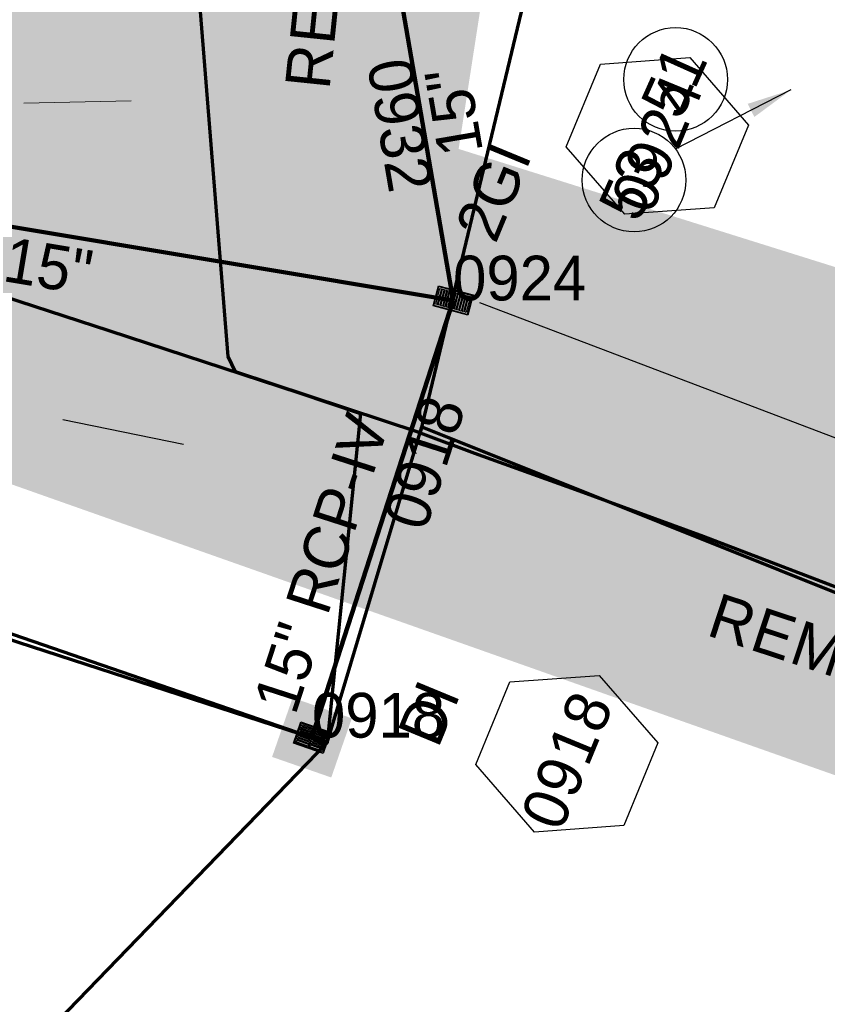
# Model space of a CAD drawing. Extents: x 1160061 to 2574774, y 200346 to 1150371.
# Tile 110 of 123: x 2483505 to 2483595, y 368956 to 369066. Entities that reach past the tile are written whole.
import ezdxf
from ezdxf.enums import TextEntityAlignment as Align

# ---------------------------------------------------------------- set-up
doc = ezdxf.new("R2010")
doc.units = 0
doc.header["$MEASUREMENT"] = 0
doc.linetypes.add('DGN Style 2', pattern=[29.296317, 17.57779, -11.718527])
for name, color, linetype, lineweight in [('Exist Plan Preparation Drainage Notes Label', 31, 'Continuous', 30), ('Exist Plan Preparation Watershed Blue', 5, 'Continuous', 30), ('Prop Drainage Structure Box Number Symbol CELL', 9, 'Continuous', 30), ('Prop Drainage Structure Drop Inlet Grate 2 Narrow Slots and Flat Grates 840 29 Label', 9, 'Continuous', 30), ('Prop Drainage Structure Drop Inlet Grate 2 Narrow Slots and Sag Grates 840 24 CELL', 7, 'Continuous', 30), ('Prop Drainage Structure Drop Inlet Grate 840 16 CELL', 7, 'Continuous', 30), ('Prop Drainage Structure Pipe RCP 15in Class III', 9, 'Continuous', 211), ('Prop Drainage Structure Pipe RCP 15in Class III Label', 9, 'Continuous', 30), ('Prop Drainage Structure Pipe RCP 15in Class IV', 9, 'Continuous', 211), ('Prop Drainage Structure Pipe RCP 15in Class IV Label', 9, 'Continuous', 30), ('Prop Drainage Structure Pipe Removal Label', 9, 'Continuous', 30), ('Prop Drainage Structure Plot Symbol 20 Scale', 9, 'DGN Style 2', 13), ('Prop Drainage Structure Plot Symbol 20 Scale CELL', 9, 'DGN Style 2', 13), ('Prop Drainage Structure Plot Symbol 50 Scale', 9, 'DGN Style 2', 13), ('Prop Drainage Structure Plot Symbol 50 Scale CELL', 9, 'DGN Style 2', 13), ('Prop Earthen Structure Ditch Flow Line', 6, 'Rdy Ditch Special Prp', 30), ('Prop Plan Preparation Grade to Drain Arrows CELL', 7, 'Continuous', 13)]:
    doc.layers.add(name, color=color, linetype=linetype, lineweight=lineweight)
doc.layers.add('Scratch_Level_6', color=30, linetype='Continuous', lineweight=0, plot=False)
doc.layers.add('Scratch_Level_8', color=171, linetype='Continuous', lineweight=0, plot=False)
doc.styles.add('Style-font041', font='font041.shx')
doc.styles.add('Style-GEOMETRICFUTURA_211_M_L', font='GEOMETRICFUTURA_211_M_L.shx')
doc.linetypes.add('Rdy Ditch Special Prp', pattern='A,0.55,-0.2,[22,dgnlstyle-RdylsE.shx,S=0.001111,R=0,X=0,Y=0],-0.2,0.55', length=1.5)
doc.dimstyles.new('erosion_control', dxfattribs={"dimtxt": 4.99999, "dimasz": 9.99998, "dimexe": 2.499995, "dimexo": 2.499995, "dimgap": 2.499995, "dimtad": 0, "dimtih": 1, "dimtoh": 1, "dimzin": 3, "dimdsep": 46, "dimtxsty": 'Style-GEOMETRICFUTURA_211_M_L', "dimcen": 0.09, "dimaunit": 1, "dimadec": 4, "dimazin": 3, "dimtfac": 1, "dimtofl": 0, "dimtmove": 0, "dimatfit": 1, "dimfxl": 1, "dimtzin": 3, "dimlwd": 106, "dimarcsym": 0})

# ---------------------------------------------------------------- blocks, each defined once
blk = doc.blocks.new('PROP DRAINAGE STRUCTURE BOX NUMBER SYMBOL_25')
at = {"layer": 'Prop Drainage Structure Box Number Symbol CELL', "flags": 128}
blk.add_lwpolyline([(-5.000009, 8.944294), (5.000009, 8.944294), (9.47214, 0), (5.000009, -8.944294), (-5.000009, -8.944294), (-9.47214, 0), (-5.000009, 8.944294)], dxfattribs=at)
at = {"layer": 'Prop Drainage Structure Box Number Symbol CELL', "insert": (-0.586916, -0.318055), "char_height": 4.99999, "attachment_point": 5, "line_spacing_factor": 0.6, "style": 'Style-GEOMETRICFUTURA_211_M_L'}
blk.add_mtext('\\T1.056;0918', dxfattribs=at)
blk = doc.blocks.new('PROP DRAINAGE STRUCTURE BOX NUMBER SYMBOL_29')
at = {"layer": 'Prop Drainage Structure Box Number Symbol CELL', "flags": 128}
blk.add_lwpolyline([(-5.000009, 8.944294), (5.000009, 8.944294), (9.47214, 0), (5.000009, -8.944294), (-5.000009, -8.944294), (-9.47214, 0), (-5.000009, 8.944294)], dxfattribs=at)
at = {"layer": 'Prop Drainage Structure Box Number Symbol CELL', "insert": (-0.728582, -0.318055), "char_height": 4.99999, "attachment_point": 5, "line_spacing_factor": 0.6, "style": 'Style-GEOMETRICFUTURA_211_M_L'}
blk.add_mtext('\\T1.051;0924', dxfattribs=at)
blk = doc.blocks.new('PROP TERMINATOR ARROW_174')
at = {"layer": 'Prop Plan Preparation Grade to Drain Arrows CELL', "extrusion": (0, 0, -1)}
blk.add_solid([(5.710468, 0.950265), (0, 0), (4.99999, 0), (5.710468, -0.950265)], dxfattribs=at)
blk = doc.blocks.new('PROP PLAN PREPARATION GRADE TO DRAIN ARROWS_32')
at = {"layer": 'Prop Plan Preparation Grade to Drain Arrows CELL'}
blk.add_line((-7.00001, 0), (4.99999, 0), dxfattribs=at)
blk.add_blockref('PROP TERMINATOR ARROW_174', (4.99999, 0), dxfattribs=at)
blk = doc.blocks.new('PROP DRAINAGE STRUCTURE DROP INLET GRATE 2 NARROW SLOTS AND SAG GRATES 840 24_2')
at = {"layer": 'Prop Drainage Structure Drop Inlet Grate 2 Narrow Slots and Sag Grates 840 24 CELL', "flags": 128}
for points in [[(-2, 1.16665), (2, 1.16665), (2, -1.16665), (-2, -1.16665), (-2, 1.16665)], [(-1.9375, 1.10415), (1.9375, 1.10415), (1.9375, -1.10415), (-1.9375, -1.10415), (-1.9375, 1.10415)], [(-1.9271, 1.09375), (-0.0104, 1.09375), (-0.0104, -1.09375), (-1.9271, -1.09375), (-1.9271, 1.09375)], [(-1.7604, 0.91145), (-1.5833, 0.91145), (-1.5833, -0.91145), (-1.7604, -0.91145), (-1.7604, 0.91145)], [(-1.4635, 0.91145), (-1.2864, 0.91145), (-1.2864, -0.91145), (-1.4635, -0.91145), (-1.4635, 0.91145)], [(-1.1666, 0.91145), (-0.9895, 0.91145), (-0.9895, -0.91145), (-1.1666, -0.91145), (-1.1666, 0.91145)], [(-0.8697, 0.91145), (-0.6926, 0.91145), (-0.6926, -0.91145), (-0.8697, -0.91145), (-0.8697, 0.91145)], [(-0.5728, 0.91145), (-0.3957, 0.91145), (-0.3957, -0.91145), (-0.5728, -0.91145), (-0.5728, 0.91145)], [(-0.276, 0.91145), (-0.0989, 0.91145), (-0.0989, -0.91145), (-0.276, -0.91145), (-0.276, 0.91145)], [(0.0104, 1.09375), (1.9271, 1.09375), (1.9271, -1.09375), (0.0104, -1.09375), (0.0104, 1.09375)], [(0.0989, 0.91145), (0.276, 0.91145), (0.276, -0.91145), (0.0989, -0.91145), (0.0989, 0.91145)], [(0.3958, 0.91145), (0.5729, 0.91145), (0.5729, -0.91145), (0.3958, -0.91145), (0.3958, 0.91145)], [(0.6926, 0.91145), (0.8697, 0.91145), (0.8697, -0.91145), (0.6926, -0.91145), (0.6926, 0.91145)], [(0.9895, 0.91145), (1.1666, 0.91145), (1.1666, -0.91145), (0.9895, -0.91145), (0.9895, 0.91145)], [(1.2864, 0.91145), (1.4635, 0.91145), (1.4635, -0.91145), (1.2864, -0.91145), (1.2864, 0.91145)], [(1.5833, 0.91145), (1.7604, 0.91145), (1.7604, -0.91145), (1.5833, -0.91145), (1.5833, 0.91145)]]:
    blk.add_lwpolyline(points, dxfattribs=at)
at = {"layer": 'Prop Drainage Structure Plot Symbol 20 Scale CELL', "extrusion": (0, 0, -1)}
blk.add_solid([(2.00004, 2.00004), (-2.00004, 2.00004), (2.00004, -2.00004), (-2.00004, -2.00004)], dxfattribs=at)
at = {"layer": 'Prop Drainage Structure Plot Symbol 50 Scale CELL'}
blk.add_solid([(-3.5, 3.5), (3.5, 3.5), (-3.5, -3.5), (3.5, -3.5)], dxfattribs=at)
blk = doc.blocks.new('PROP DRAINAGE STRUCTURE DROP INLET GRATE 840 16')
at = {"layer": 'Prop Drainage Structure Drop Inlet Grate 840 16 CELL', "color": 7, "flags": 128}
for points in [[(-1.75, 1.25), (1.75, 1.25), (1.75, -1.25), (-1.75, -1.25), (-1.75, -1.25), (-1.75, 1.25)], [(-1.66667, 1.16667), (1.66667, 1.16667), (1.66667, -1.16667), (-1.66667, -1.16667), (-1.66667, -1.16667), (-1.66667, 1.16667)], [(0, -1.15627), (0, 1.15627), (1.65627, 1.15627), (1.65627, -1.15627), (-1.65627, -1.15627), (-1.65627, 1.15627), (0, 1.15627)], [(-1.52087, 1.03387), (-0.125, 1.03387), (-0.125, 0.86717), (-1.52087, 0.86717), (-1.52087, 1.03387)], [(-1.52087, 0.76817), (-0.125, 0.76817), (-0.125, 0.60147), (-1.52087, 0.60147), (-1.52087, 0.76817)], [(-1.52087, 0.50247), (-0.125, 0.50247), (-0.125, 0.33577), (-1.52087, 0.33577), (-1.52087, 0.50247)], [(-1.52087, 0.23677), (-0.125, 0.23677), (-0.125, 0.07007), (-1.52087, 0.07007), (-1.52087, 0.23677)], [(0.125, 1.03387), (1.52087, 1.03387), (1.52087, 0.86717), (0.125, 0.86717), (0.125, 1.03387)], [(0.125, 0.76817), (1.52087, 0.76817), (1.52087, 0.60147), (0.125, 0.60147), (0.125, 0.76817)], [(0.125, 0.50247), (1.52087, 0.50247), (1.52087, 0.33577), (0.125, 0.33577), (0.125, 0.50247)], [(0.125, 0.23677), (1.52087, 0.23677), (1.52087, 0.07007), (0.125, 0.07007), (0.125, 0.23677)], [(-1.52087, -0.02893), (-0.125, -0.02893), (-0.125, -0.19563), (-1.52087, -0.19563), (-1.52087, -0.02893)], [(-1.52087, -0.29463), (-0.125, -0.29463), (-0.125, -0.46133), (-1.52087, -0.46133), (-1.52087, -0.29463)], [(-1.52087, -0.56033), (-0.125, -0.56033), (-0.125, -0.72703), (-1.52087, -0.72703), (-1.52087, -0.56033)], [(-1.52087, -0.82603), (-0.125, -0.82603), (-0.125, -1.03387), (-1.52087, -1.03387), (-1.52087, -0.82603), (-1.52087, -0.82603)], [(0.125, -0.02893), (1.52087, -0.02893), (1.52087, -0.19563), (0.125, -0.19563), (0.125, -0.02893)], [(0.125, -0.29463), (1.52087, -0.29463), (1.52087, -0.46133), (0.125, -0.46133), (0.125, -0.29463)], [(0.125, -0.56033), (1.52087, -0.56033), (1.52087, -0.72703), (0.125, -0.72703), (0.125, -0.56033)], [(0.125, -0.82603), (1.52087, -0.82603), (1.52087, -1.03387), (0.125, -1.03387), (0.125, -0.82603), (0.125, -0.82603)]]:
    blk.add_lwpolyline(points, dxfattribs=at)
at = {"layer": 'Prop Drainage Structure Plot Symbol 20 Scale', "extrusion": (0, 0, -1)}
blk.add_solid([(2.00004, 2.00004), (-2.00004, 2.00004), (2.00004, -2.00004), (-2.00004, -2.00004)], dxfattribs=at)
at = {"layer": 'Prop Drainage Structure Plot Symbol 50 Scale', "extrusion": (0, 0, -1)}
blk.add_solid([(3.5, 3.5), (-3.5, 3.5), (3.5, -3.5), (-3.5, -3.5)], dxfattribs=at)

msp = doc.modelspace()

# ---------------------------------------------------------------- hatches: boundary and pattern name
at = {"layer": 'Scratch_Level_6'}
msp.add_hatch(color=256, dxfattribs=at).paths.add_polyline_path([(2483643.69, 368960.94), (2483608.79, 368976.78), (2483546.81, 368998.68), (2483456.37, 369030.63), (2483435.1, 369037.59), (2483430.6, 369060.92), (2483416.91, 369083.65), (2483415.13, 369104.47), (2483431.42, 369146.07), (2483459.18, 369207.74), (2483507.22, 369331.01), (2483533.48, 369420.19), (2483543.32, 369458.7), (2483557.39, 369642.26), (2483560.61, 369684.33), (2483595.35, 369649.31), (2483595.29, 369589.28), (2483572.45, 369371.96), (2483569.75, 369151.67), (2483554.17, 369051.21), (2483567.61, 369046.99), (2483644.45, 369022.89), (2483658.83, 368996.96)])

# ---------------------------------------------------------------- linework, layer by layer
at = {"layer": 'Exist Plan Preparation Drainage Notes Label'}
for centre in [(2483578.41, 369058.98), (2483573.77, 369047.73)]:
    msp.add_circle(centre, 5.79, dxfattribs=at)
at = {"layer": 'Exist Plan Preparation Watershed Blue', "color": 5, "linetype": 'Continuous', "lineweight": 70, "flags": 128}
for points in [[(2483549.88, 369019.49), (2483529.22, 369026.29), (2483528.41, 369028.02), (2483524.71, 369074.5), (2483524.88, 369078.02), (2483528.46, 369084.43), (2483545.83, 369085.68), (2483574.67, 369122.95), (2483549.88, 369019.49)], [(2483642.93, 368982.95), (2483692.38, 369093.51), (2483574.67, 369122.95), (2483549.88, 369019.49), (2483555.94, 369017.2), (2483567.24, 369013.16), (2483581.48, 369007.93), (2483597.97, 369001.64), (2483614.37, 368995.16), (2483632.75, 368987.58), (2483642.93, 368982.95)], [(2483458.55, 369011.15), (2483435.69, 369018.73), (2483451.94, 369051.32), (2483466.61, 369046.71), (2483515.1, 369030.93), (2483536.34, 369023.96), (2483543.21, 369021.63), (2483539.47, 368984.83), (2483458.55, 369011.15)]]:
    msp.add_lwpolyline(points, close=True, dxfattribs=at)
for points in [[(2483341.11, 368436.22), (2483453.92, 368653.35), (2483487.1, 368930.74), (2483539.47, 368984.83), (2483550.07, 369020.17), (2483642.93, 368982.95)], [(2483487.1, 368930.74), (2483539.47, 368984.83), (2483539.47, 368984.83), (2483448.56, 369016.17), (2483438.45, 369017.64), (2483429.79, 368990.78), (2483421.15, 368994.01), (2483418.11, 368994.81), (2483416.01, 368995.28), (2483409.02, 368996.25), (2483403.92, 368996.42), (2483400.85, 368996.31), (2483398.35, 368975.57), (2483394.26, 368960.9), (2483391.74, 368950.26)]]:
    msp.add_lwpolyline(points, dxfattribs=at)
at = {"layer": 'Prop Drainage Structure Pipe RCP 15in Class III'}
for p, q in [((2483544.15, 369088.99), (2483553.55, 369034.28)), ((2483553.55, 369034.28), (2483452.83, 369051.04))]:
    msp.add_line(p, q, dxfattribs=at)
at = {"layer": 'Prop Drainage Structure Pipe RCP 15in Class IV'}
msp.add_line((2483537.78, 368985.42), (2483553.55, 369034.28), dxfattribs=at)
at = {"layer": 'Prop Earthen Structure Ditch Flow Line', "ltscale": 50}
msp.add_line((2483649.78, 368998.51), (2483556.54, 369034.02), dxfattribs=at)

# ---------------------------------------------------------------- block references
at = {"layer": 'Prop Drainage Structure Box Number Symbol CELL', "rotation": 67.563059}
for name, p in [('PROP DRAINAGE STRUCTURE BOX NUMBER SYMBOL_29', (2483576.37, 369052.66)), ('PROP DRAINAGE STRUCTURE BOX NUMBER SYMBOL_25', (2483566.25, 368983.62))]:
    msp.add_blockref(name, p, dxfattribs=at)
at = {"layer": 'Prop Drainage Structure Plot Symbol 20 Scale CELL', "rotation": 165}
msp.add_blockref('PROP DRAINAGE STRUCTURE DROP INLET GRATE 2 NARROW SLOTS AND SAG GRATES 840 24_2', (2483553.55, 369034.28), dxfattribs=at)
at = {"layer": 'Prop Drainage Structure Plot Symbol 50 Scale', "rotation": 340.841631}
msp.add_blockref('PROP DRAINAGE STRUCTURE DROP INLET GRATE 840 16', (2483537.78, 368985.42), dxfattribs=at)
at = {"layer": 'Prop Plan Preparation Grade to Drain Arrows CELL', "rotation": 1.144796}
msp.add_blockref('PROP PLAN PREPARATION GRADE TO DRAIN ARROWS_32', (2483512.59, 369056.47), dxfattribs=at)

# ---------------------------------------------------------------- texts
at = {"layer": 'Exist Plan Preparation Drainage Notes Label', "style": 'Style-GEOMETRICFUTURA_211_M_L'}
for s, p in [('51', (2483578.22, 369058.75)), ('53', (2483573.5, 369047.3))]:
    msp.add_text(s, height=5.062, rotation=65.8631, dxfattribs=at).set_placement(p, align=Align.MIDDLE_CENTER)
at = {"layer": 'Prop Drainage Structure Drop Inlet Grate 2 Narrow Slots and Flat Grates 840 29 Label', "style": 'Style-GEOMETRICFUTURA_211_M_L'}
for s, p in [('2GI', (2483558.04, 369046.44)), ('DI', (2483550.83, 368988.16))]:
    msp.add_text(s, height=5, rotation=67.5631, dxfattribs=at).set_placement(p, align=Align.MIDDLE_CENTER)
at = {"layer": 'Prop Drainage Structure Pipe RCP 15in Class III Label', "style": 'Style-GEOMETRICFUTURA_211_M_L'}
for rotation, p in [(99.7532, (2483553.61, 369055.36)), (350.5579, (2483508.34, 369038.13))]:
    msp.add_text('15"', height=5, rotation=rotation, dxfattribs=at).set_placement(p, align=Align.MIDDLE_CENTER)
at = {"layer": 'Prop Drainage Structure Pipe RCP 15in Class IV Label', "style": 'Style-GEOMETRICFUTURA_211_M_L'}
msp.add_text('15" RCP-IV ', height=5, rotation=72.1107, dxfattribs=at).set_placement((2483539.1, 369005.8), align=Align.MIDDLE_CENTER)
at = {"layer": 'Prop Drainage Structure Pipe Removal Label', "char_height": 5, "line_spacing_factor": 0.6, "style": 'Style-GEOMETRICFUTURA_211_M_L'}
for insert, attachment_point, rotation in [((2483541.36, 369072.79), 8, 84.0831), ((2483581.69, 368996.84), 7, 341.7761)]:
    msp.add_mtext('\\T1.044;REMOVE', dxfattribs=dict(at, insert=insert, attachment_point=attachment_point, rotation=rotation))
at = {"layer": 'Scratch_Level_8', "linetype": 'Continuous', "lineweight": 30, "style": 'Style-font041'}
for s, rotation, p in [('0932', 279.7532, (2483548.85, 369061.63)), ('0918', 72.1107, (2483545.67, 369009.85))]:
    msp.add_text(s, height=5, rotation=rotation, dxfattribs=at).set_placement(p, align=Align.TOP_LEFT)
at = {"layer": 'Scratch_Level_8', "linetype": 'Continuous', "style": 'Style-font041'}
for s, p in [('0924', (2483553.55, 369039.28)), ('0918', (2483537.78, 368990.42))]:
    msp.add_text(s, height=5, dxfattribs=at).set_placement(p, align=Align.TOP_LEFT)

# ---------------------------------------------------------------- leaders
at = {"layer": 'Exist Plan Preparation Drainage Notes Label'}
for points in [[(2483591.29, 369057.8), (2483578.38, 369051.18)], [(2483509.94, 369020.96), (2483523.43, 369018.22)]]:
    msp.add_leader(points, dimstyle='erosion_control', override={"dimtxt": 5, "dimasz": 5, "dimgap": 0, "dimlwd": -2}, dxfattribs=at)

doc.saveas('drawing.dxf')
